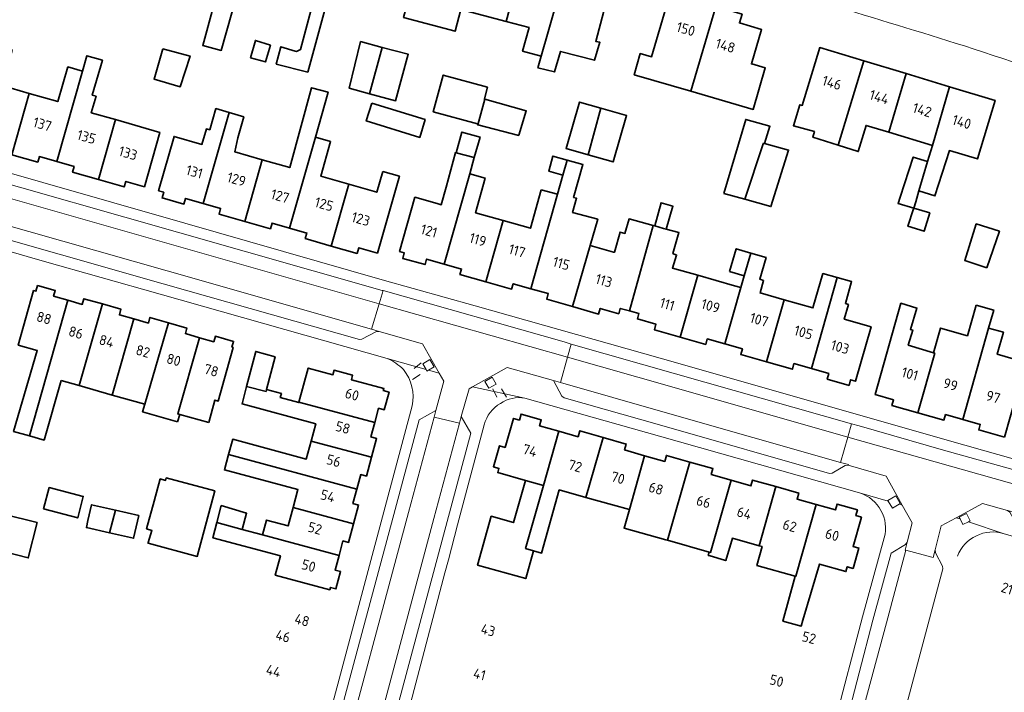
# Model space of a CAD drawing. Extents: x 150256 to 156914, y 461459 to 469481.
# Tile 68 of 256: x 153459 to 153590, y 463703 to 463792. Entities that reach past the tile are written whole.
import ezdxf
from ezdxf.enums import TextEntityAlignment as Align

# ---------------------------------------------------------------- set-up
doc = ezdxf.new("R2010")
doc.units = 0
doc.header["$LTSCALE"] = 0.75
for name, color, linetype, lineweight in [('B-RO-GR-GROENVOORZIENING-GV', 251, 'CONTINUOUS', 18), ('B-RO-IE-TERREINAFSCHEIDING_KUNSTMATIG_HEKWERK-G', 251, 'IE-TERREINAFSCHEIDING-KUNSTMATIG', 18), ('B-RO-OG-BEBOUWING-GV', 6, 'CONTINUOUS', 35), ('B-RO-OG-BEBOUWING-T18', 1, 'CONTINUOUS', 18), ('B-RO-VH-VERHARDING_BETONSTRAATSTEEN-GV', 251, 'CONTINUOUS', 18), ('B-RO-VH-VERHARDING_STRAATBAKSTEEN-GV', 251, 'CONTINUOUS', 18), ('B-RO-VH-VERHARDING_TEGEL-GV', 251, 'CONTINUOUS', 18)]:
    doc.layers.add(name, color=color, linetype=linetype, lineweight=lineweight)
doc.styles.add('NLCS-ISO-M200-T18', font='NLCS-ISO.ttf', dxfattribs={"height": 360})
doc.linetypes.add('IE-TERREINAFSCHEIDING-KUNSTMATIG', pattern='A,4,[82,NLCS.SHX,S=0.75,R=90,X=0,Y=0],4,-2', length=10)

msp = doc.modelspace()

# ---------------------------------------------------------------- linework, layer by layer
at = {"layer": 'B-RO-GR-GROENVOORZIENING-GV'}
for points in [[(153513.705, 463745.835), (153514.477, 463746.292), (153513.908, 463747.252), (153512.943, 463746.68), (153513.391, 463745.924), (153513.512, 463745.72)], [(153522.701, 463743.992), (153522.163, 463744.91), (153521.21, 463744.351), (153521.748, 463743.433)], [(153576.223, 463728.038), (153576.369, 463728.123), (153575.777, 463729.143), (153574.727, 463728.534), (153574.776, 463728.45), (153575.321, 463727.514)], [(153585.654, 463725.845), (153585.151, 463726.81), (153584.195, 463726.31), (153584.312, 463726.086), (153584.697, 463725.347), (153585.411, 463725.718)]]:
    msp.add_lwpolyline(points, close=True, dxfattribs=at)
at = {"layer": 'B-RO-IE-TERREINAFSCHEIDING_KUNSTMATIG_HEKWERK-G'}
for points in [[(153511.791, 463746.054), (153512.743, 463746.796)], [(153512.611, 463745.285), (153511.576, 463744.62)], [(153522.794, 463742.275), (153522.251, 463743.366)], [(153523.416, 463743.346), (153524.055, 463742.277)]]:
    msp.add_lwpolyline(points, dxfattribs=at)
at = {"layer": 'B-RO-OG-BEBOUWING-GV'}
for points in [[(153488.467, 463796.557), (153491.744, 463809.058), (153485.666, 463810.741), (153483.514, 463802.97), (153487.318, 463801.916), (153485.118, 463793.974), (153483.73, 463788.964), (153486.19, 463788.282), (153487.579, 463793.292), (153487.848, 463794.262)], [(153497.718, 463808.669), (153495.286, 463799.71), (153499.371, 463798.579), (153499.396, 463798.572), (153496.699, 463788.413), (153496.175, 463788.155), (153495.986, 463788.212), (153494.094, 463788.779), (153493.499, 463786.455), (153497.672, 463785.405), (153499.939, 463793.661), (153500.393, 463795.315), (153503.314, 463805.951), (153501.141, 463806.553), (153501.442, 463807.638)], [(153518.027, 463793.738), (153520.112, 463801.48), (153517.697, 463802.127), (153517.904, 463802.9), (153515.007, 463803.676), (153514.799, 463802.904), (153514.227, 463803.057), (153512.641, 463797.136), (153511.675, 463797.395), (153510.407, 463792.662), (153517.244, 463790.83)], [(153520.112, 463801.48), (153518.027, 463793.738), (153524.012, 463792.134), (153526.124, 463799.869)], [(153531.761, 463798.358), (153526.124, 463799.869), (153524.012, 463792.134), (153527.071, 463791.314), (153526.199, 463788.195), (153528.658, 463787.519), (153528.254, 463785.978)], [(153531.761, 463798.358), (153528.254, 463785.978), (153530.441, 463785.438), (153531.253, 463788.167), (153535.739, 463786.977), (153536.469, 463789.383), (153535.926, 463789.496), (153537.862, 463796.723)], [(153548.556, 463782.876), (153551.876, 463794.119), (153548.725, 463795.049), (153548.358, 463793.807), (153545.467, 463794.66), (153543.338, 463787.448), (153541.843, 463787.875), (153541.032, 463785.064)], [(153551.876, 463794.119), (153548.556, 463782.876), (153556.842, 463780.467), (153558.438, 463785.98), (153556.654, 463786.494), (153556.607, 463786.508), (153557.952, 463791.065), (153555.011, 463791.933), (153555.354, 463793.092)], [(153490.062, 463787.285), (153492.062, 463786.771), (153492.711, 463788.987), (153490.738, 463789.609)], [(153503.162, 463783.279), (153505.891, 463782.544), (153507.559, 463788.699), (153504.701, 463789.465)], [(153452.853, 463776.813), (153455.165, 463776.152), (153454.952, 463775.405), (153458.388, 463774.438), (153460.683, 463782.592), (153457.113, 463783.618), (153458.432, 463788.335), (153456.347, 463788.934)], [(153478.452, 463788.507), (153477.28, 463784.484), (153480.737, 463783.472), (153482.041, 463787.533)], [(153507.559, 463788.699), (153505.891, 463782.544), (153509.342, 463781.614), (153511.014, 463787.772)], [(153568.124, 463775.695), (153571.512, 463786.906), (153565.671, 463788.668), (153563.354, 463780.988), (153563.041, 463781.077), (153562.176, 463778.294), (153564.959, 463777.509), (153564.743, 463776.753)], [(153472.149, 463779.099), (153468.931, 463780.019), (153469.562, 463782.207), (153469.068, 463782.349), (153470.406, 463786.992), (153468.354, 463787.584), (153467.773, 463785.55), (153464.338, 463773.531), (153466.646, 463772.872), (153466.435, 463772.132), (153469.87, 463771.148)], [(153568.124, 463775.695), (153570.797, 463774.86), (153571.837, 463778.34), (153574.828, 463777.438), (153577.144, 463785.206), (153571.512, 463786.906)], [(153460.683, 463782.592), (153458.388, 463774.438), (153461.825, 463773.471), (153462.03, 463774.191), (153464.338, 463773.531), (153467.773, 463785.55), (153465.824, 463786.107), (153464.478, 463781.501)], [(153580.631, 463775.687), (153582.919, 463783.464), (153577.144, 463785.206), (153574.828, 463777.438)], [(153520.28, 463778.415), (153521.202, 463781.826), (153521.134, 463781.845), (153521.535, 463783.394), (153515.676, 463785.006), (153514.343, 463780.158), (153520.214, 463778.544), (153520.249, 463778.423)], [(153498.691, 463776.796), (153500.382, 463782.73), (153498.18, 463783.337), (153495.281, 463772.747), (153491.641, 463773.78), (153489.309, 463765.594), (153492.722, 463764.622), (153492.935, 463765.367), (153495.247, 463764.708)], [(153579.998, 463773.537), (153578.853, 463769.645), (153580.969, 463768.97), (153582.895, 463775.004), (153586.608, 463773.883), (153588.95, 463781.644), (153582.919, 463783.464), (153580.631, 463775.687)], [(153506.184, 463781.288), (153505.457, 463778.929), (153512.541, 463776.747), (153513.268, 463779.106)], [(153521.202, 463781.826), (153520.28, 463778.415), (153525.701, 463777.006), (153525.709, 463777.033), (153526.701, 463780.276)], [(153534.922, 463774.441), (153536.615, 463780.61), (153533.758, 463781.431), (153531.991, 463775.284)], [(153487.22, 463780.053), (153485.475, 463780.566), (153484.652, 463777.767), (153484.214, 463777.867), (153483.629, 463775.813), (153479.919, 463776.87), (153477.865, 463769.661), (153478.55, 463769.466), (153478.337, 463768.72), (153481.237, 463767.894), (153481.449, 463768.639), (153483.779, 463767.976)], [(153491.641, 463773.78), (153487.994, 463774.815), (153488.4, 463776.667), (153489.188, 463779.475), (153487.22, 463780.053), (153483.779, 463767.976), (153486.109, 463767.312), (153485.896, 463766.567), (153489.309, 463765.594)], [(153536.615, 463780.61), (153534.922, 463774.441), (153538.26, 463773.482), (153540.027, 463779.629)], [(153469.87, 463771.148), (153473.305, 463770.163), (153473.518, 463770.908), (153475.994, 463770.201), (153478.054, 463777.412), (153472.149, 463779.099)], [(153552.936, 463769.315), (153555.738, 463768.532), (153558.182, 463775.869), (153558.215, 463775.971), (153558.347, 463775.933), (153559.054, 463778.219), (153555.838, 463779.138)], [(153519.788, 463774.053), (153520.563, 463776.785), (153518.137, 463777.444), (153517.393, 463774.703)], [(153500.794, 463762.322), (153503.129, 463770.52), (153499.396, 463771.58), (153500.714, 463776.22), (153498.691, 463776.796), (153495.247, 463764.708), (153497.56, 463764.05), (153497.348, 463763.304)], [(153558.347, 463775.933), (153558.215, 463775.971), (153558.182, 463775.869), (153555.738, 463768.532), (153559.198, 463767.565), (153561.539, 463775.055)], [(153519.185, 463771.926), (153519.788, 463774.053), (153517.393, 463774.703), (153517.294, 463774.73), (153516.053, 463770.157), (153515.416, 463767.81), (153514.86, 463767.968), (153511.914, 463768.804), (153509.871, 463761.598), (153510.504, 463761.418), (153510.296, 463760.685), (153513.254, 463759.85), (153513.461, 463760.58), (153515.782, 463759.922)], [(153530.84, 463769.188), (153527.289, 463756.66), (153529.615, 463756.001), (153529.409, 463755.275), (153532.857, 463754.285), (153535.192, 463762.413), (153536.185, 463765.868), (153532.846, 463766.784), (153533.377, 463768.656), (153532.988, 463768.767), (153534.226, 463773.135), (153532.128, 463773.729), (153531.559, 463771.723)], [(153531.559, 463771.723), (153532.128, 463773.729), (153530.248, 463774.262), (153529.68, 463772.256)], [(153578.853, 463769.645), (153579.998, 463773.537), (153578.096, 463774.129), (153576.359, 463768.815), (153576.084, 463767.973), (153578.158, 463767.35), (153578.177, 463767.344), (153578.427, 463768.196)], [(153507.632, 463772.213), (153506.846, 463769.465), (153503.129, 463770.52), (153500.794, 463762.322), (153504.239, 463761.341), (153504.452, 463762.086), (153506.935, 463761.379), (153509.842, 463771.581)], [(153515.782, 463759.922), (153518.103, 463759.264), (153517.897, 463758.535), (153521.328, 463757.566), (153523.628, 463765.705), (153519.967, 463766.74), (153521.22, 463771.349), (153519.185, 463771.926)], [(153528.69, 463769.796), (153527.245, 463764.683), (153523.628, 463765.705), (153521.328, 463757.566), (153524.758, 463756.596), (153524.963, 463757.319), (153527.289, 463756.66), (153530.84, 463769.188)], [(153545.298, 463764.562), (153546.174, 463767.603), (153544.593, 463768.059), (153543.761, 463764.984), (153544.916, 463764.667)], [(153578.177, 463767.344), (153578.158, 463767.35), (153578.127, 463767.251), (153577.376, 463764.939), (153579.555, 463764.284), (153580.284, 463766.711)], [(153532.857, 463754.285), (153536.305, 463753.294), (153536.515, 463754.029), (153538.975, 463753.325), (153539.173, 463754.042), (153540.414, 463753.698), (153543.553, 463765.041), (153540.358, 463765.919), (153539.805, 463763.998), (153539.166, 463764.181), (153538.396, 463761.493), (153538.275, 463761.528), (153535.192, 463762.413)], [(153543.761, 463764.984), (153543.553, 463765.041), (153540.414, 463753.698), (153541.656, 463753.355), (153541.457, 463752.634), (153543.919, 463751.933), (153543.709, 463751.197), (153547.121, 463750.224), (153549.465, 463758.447), (153546.105, 463759.403), (153546.656, 463761.129), (153546.164, 463761.315), (153546.969, 463764.103), (153545.298, 463764.562), (153544.916, 463764.667)], [(153587.855, 463759.426), (153589.529, 463764.285), (153586.469, 463765.263), (153584.934, 463760.382)], [(153553.702, 463758.939), (153555.654, 463758.383), (153556.512, 463761.395), (153554.58, 463761.966)], [(153555.207, 463756.815), (153553.071, 463749.323), (153555.4, 463748.659), (153555.191, 463747.924), (153558.617, 463746.947), (153560.963, 463755.177), (153557.752, 463756.09), (153558.22, 463757.763), (153557.697, 463757.939), (153558.54, 463760.796), (153556.512, 463761.395), (153555.654, 463758.383)], [(153553.071, 463749.323), (153555.207, 463756.815), (153554.354, 463757.057), (153549.465, 463758.447), (153547.121, 463750.224), (153550.532, 463749.252), (153550.742, 463749.987)], [(153564.564, 463746.047), (153568.007, 463758.125), (153566.097, 463758.66), (153564.765, 463754.096), (153560.963, 463755.177), (153558.617, 463746.947), (153562.044, 463745.97), (153562.254, 463746.706)], [(153564.564, 463746.047), (153566.874, 463745.389), (153566.665, 463744.653), (153569.568, 463743.825), (153569.777, 463744.561), (153570.441, 463744.372), (153572.497, 463751.585), (153568.921, 463752.604), (153569.481, 463754.566), (153569.077, 463754.681), (153569.907, 463757.592), (153568.007, 463758.125)], [(153465.83, 463755.117), (153463.931, 463755.655), (153464.142, 463756.4), (153461.789, 463757.066), (153461.578, 463756.32), (153461.275, 463756.406), (153459.228, 463749.176), (153461.751, 463748.462), (153458.609, 463737.715), (153460.735, 463737.111)], [(153464.918, 463744.469), (153467.335, 463743.785), (153470.403, 463754.628), (153467.94, 463755.325), (153467.729, 463754.58), (153465.83, 463755.117), (153460.735, 463737.111), (153462.65, 463736.568)], [(153471.724, 463742.543), (153474.581, 463752.641), (153472.655, 463753.186), (153472.866, 463753.932), (153470.403, 463754.628), (153467.335, 463743.785)], [(153580.773, 463748.161), (153577.42, 463749.175), (153578.022, 463751.166), (153577.723, 463751.256), (153578.579, 463754.085), (153576.464, 463754.725), (153573.022, 463742.598), (153575.471, 463741.904), (153575.26, 463741.163), (153578.717, 463740.188), (153580.951, 463748.107)], [(153586.434, 463754.48), (153585.283, 463750.404), (153581.693, 463751.417), (153580.773, 463748.161), (153580.951, 463748.107), (153578.717, 463740.188), (153582.173, 463739.212), (153582.381, 463739.948), (153584.691, 463739.295), (153588.107, 463751.405), (153588.788, 463753.816)], [(153474.581, 463752.641), (153471.724, 463742.543), (153476.031, 463741.325), (153479.174, 463752.127), (153476.718, 463752.841), (153476.507, 463752.096)], [(153480.399, 463738.975), (153480.675, 463739.949), (153480.408, 463740.023), (153483.311, 463750.145), (153481.421, 463750.687), (153481.629, 463751.413), (153479.174, 463752.127), (153476.031, 463741.325), (153475.742, 463740.33)], [(153590.202, 463736.941), (153592.452, 463744.915), (153592.887, 463744.783), (153593.477, 463746.735), (153589.236, 463747.954), (153590.07, 463750.881), (153588.107, 463751.405), (153584.691, 463739.295), (153587, 463738.642), (153586.792, 463737.906)], [(153484.523, 463738.877), (153485.354, 463741.859), (153485.782, 463741.74), (153487.774, 463748.865), (153487.606, 463748.913), (153487.819, 463749.656), (153485.413, 463750.346), (153485.2, 463749.603), (153483.311, 463750.145), (153480.408, 463740.023), (153480.675, 463739.949)], [(153489.553, 463743.682), (153492.14, 463743.011), (153492.21, 463743.278), (153493.342, 463747.607), (153490.764, 463748.326)], [(153496.509, 463741.579), (153506.571, 463738.876), (153507.084, 463740.784), (153507.839, 463740.581), (153508.468, 463742.918), (153507.714, 463743.121), (153507.79, 463743.402), (153503.477, 463744.564), (153503.638, 463745.158), (153501.181, 463745.82), (153501.021, 463745.226), (153497.733, 463746.114)], [(153492.14, 463743.011), (153489.553, 463743.682), (153488.946, 463741.357), (153498.731, 463738.728), (153498.113, 463736.428), (153506.144, 463734.269), (153506.815, 463736.764), (153506.058, 463736.968), (153506.571, 463738.876), (153496.509, 463741.579), (153496.497, 463741.537), (153494.029, 463742.203), (153494.181, 463742.763), (153492.21, 463743.278)], [(153531.025, 463737.726), (153528.472, 463738.452), (153528.694, 463739.233), (153526.005, 463740.001), (153525.782, 463739.217), (153525.023, 463739.433), (153523.886, 463735.583), (153523.142, 463735.799), (153522.332, 463733.014), (153523.076, 463732.797), (153522.912, 463732.235), (153526.584, 463731.207), (153528.981, 463730.536)], [(153527.674, 463721.859), (153528.737, 463721.563), (153531.07, 463729.934), (153534.617, 463728.946), (153536.891, 463736.913), (153533.804, 463737.794), (153533.578, 463737.001), (153531.025, 463737.726), (153528.981, 463730.536), (153526.599, 463722.158)], [(153542.421, 463734.487), (153539.755, 463735.245), (153539.979, 463736.031), (153536.891, 463736.913), (153534.617, 463728.946), (153538.145, 463727.962), (153540.388, 463727.336)], [(153504.2, 463730.054), (153504.717, 463731.977), (153505.473, 463731.773), (153506.144, 463734.269), (153498.113, 463736.428), (153497.472, 463734.042), (153487.709, 463736.665), (153487.163, 463734.632)], [(153487.163, 463734.632), (153486.617, 463732.599), (153496.379, 463729.976), (153495.743, 463727.608), (153503.773, 463725.451), (153504.439, 463727.929), (153503.684, 463728.132), (153504.2, 463730.054)], [(153545.448, 463723.254), (153548.4, 463733.644), (153545.313, 463734.521), (153545.087, 463733.729), (153542.421, 463734.487), (153540.388, 463727.336), (153539.689, 463724.877), (153545.241, 463723.312)], [(153548.4, 463733.644), (153545.448, 463723.254), (153550.998, 463721.689), (153551.174, 463721.639), (153553.899, 463731.224), (153551.262, 463731.973), (153551.488, 463732.767)], [(153477.289, 463728.467), (153476.28, 463724.782), (153476.983, 463724.538), (153476.496, 463722.971), (153476.467, 463722.862), (153483.009, 463721.118), (153485.332, 463729.828), (153478.892, 463731.545), (153478.795, 463731.214), (153478.092, 463731.403)], [(153462.599, 463727.41), (153467.122, 463726.227), (153467.868, 463729.078), (153463.345, 463730.261)], [(153527.674, 463721.859), (153526.599, 463722.158), (153528.981, 463730.536), (153526.584, 463731.207), (153524.994, 463725.604), (153522.052, 463726.439), (153520.233, 463719.964), (153526.625, 463718.168)], [(153557.634, 463722.528), (153559.822, 463730.384), (153556.752, 463731.239), (153556.535, 463730.474), (153553.899, 463731.224), (153551.174, 463721.639), (153550.998, 463721.689), (153550.863, 463721.257), (153551.131, 463721.176), (153553.025, 463720.608), (153553.199, 463720.556), (153554.087, 463723.517)], [(153559.822, 463730.384), (153557.634, 463722.528), (153558.015, 463722.422), (153557.323, 463719.917), (153562.426, 463718.509), (153562.428, 463718.508), (153562.513, 463718.485), (153565.215, 463728.013), (153562.666, 463728.736), (153562.891, 463729.529)], [(153471.334, 463724.256), (153472.163, 463727.235), (153468.959, 463727.964), (153468.483, 463725.871), (153468.274, 463724.952)], [(153485.596, 463725.604), (153488.952, 463724.702), (153489.561, 463726.834), (153486.183, 463727.862)], [(153491.688, 463723.967), (153501.832, 463721.241), (153502.352, 463723.176), (153503.107, 463722.973), (153503.773, 463725.451), (153495.743, 463727.608), (153495.088, 463725.171), (153492.218, 463725.942)], [(153565.215, 463728.013), (153562.513, 463718.485), (153562.428, 463718.508), (153562.426, 463718.509), (153560.773, 463712.515), (153563.212, 463711.869), (153563.439, 463712.641), (153565.639, 463720.104), (153569.153, 463719.092), (153569.337, 463719.738), (153570.107, 463719.519), (153570.873, 463722.215), (153570.104, 463722.434), (153571.207, 463726.314), (153570.46, 463726.526), (153570.68, 463727.303), (153567.982, 463728.06), (153567.764, 463727.29)], [(153457.144, 463726.613), (153456.442, 463723.971), (153456.478, 463723.963), (153456.018, 463722.071), (153460.558, 463720.908), (153461.721, 463725.61), (153457.256, 463726.731), (153457.235, 463726.584)], [(153472.163, 463727.235), (153471.334, 463724.256), (153474.553, 463723.523), (153475.238, 463726.536)], [(153501.832, 463721.241), (153491.688, 463723.967), (153488.952, 463724.702), (153485.596, 463725.604), (153485.073, 463723.591), (153494.046, 463721.183), (153493.361, 463718.633), (153500.61, 463716.688), (153500.692, 463716.996), (153501.418, 463716.801), (153502.039, 463719.112), (153501.313, 463719.307)]]:
    msp.add_lwpolyline(points, close=True, dxfattribs=at)
at = {"layer": 'B-RO-VH-VERHARDING_BETONSTRAATSTEEN-GV'}
msp.add_lwpolyline([(153441.048, 463773.445), (153441.527, 463773.307), (153452.276, 463770.318), (153479.891, 463762.453), (153507.164, 463754.657), (153507.682, 463756.401), (153507.568, 463756.433), (153480.358, 463764.158), (153452.688, 463772.059), (153442.324, 463775.048)], dxfattribs=at)
for points in [[(153443.601, 463769.117), (153444.915, 463766.848), (153450.791, 463765.175), (153478.474, 463757.299), (153504.535, 463749.891), (153504.881, 463749.942), (153506.794, 463750.991), (153507.17, 463750.992), (153506.163, 463751.292), (153478.991, 463759.046), (153451.247, 463766.907)], [(153532.649, 463749.292), (153531.742, 463749.591), (153507.682, 463756.401), (153507.164, 463754.657), (153532.19, 463747.577)], [(153507.17, 463750.992), (153512.924, 463749.354), (153515.132, 463745.43), (153515.734, 463744.361), (153514.699, 463740.492), (153514.465, 463739.594), (153517.811, 463738.799), (153518.065, 463739.695), (153519.095, 463743.366), (153519.547, 463743.618), (153524.14, 463746.181), (153530.3, 463744.451), (153531.242, 463744.189), (153532.19, 463747.577), (153507.164, 463754.657), (153506.163, 463751.292)], [(153569.906, 463738.7), (153569.901, 463738.701), (153546.53, 463745.352), (153532.649, 463749.292), (153532.19, 463747.577), (153546.018, 463743.628), (153569.403, 463736.948)], [(153568.442, 463733.6), (153545.16, 463740.224), (153531.242, 463744.189), (153530.3, 463744.451), (153531.442, 463742.374), (153531.734, 463742.17), (153544.691, 463738.492), (153566.959, 463732.134), (153567.321, 463732.169), (153569.062, 463733.168), (153569.448, 463733.208), (153569.479, 463733.321)], [(153500.674, 463688.173), (153500.926, 463689.133), (153511.05, 463726.93), (153514.465, 463739.594), (153514.699, 463740.492), (153512.48, 463739.265), (153509.295, 463727.338), (153499.34, 463690.318)], [(153504.282, 463688.226), (153504.002, 463687.182), (153506.148, 463688.28), (153516.208, 463725.742), (153519.323, 463737.481), (153518.065, 463739.695), (153517.811, 463738.799), (153514.436, 463726.146)], [(153593.102, 463732.103), (153592.105, 463732.424), (153582.119, 463735.238), (153570.915, 463738.43), (153569.906, 463738.7), (153569.403, 463736.948), (153592.614, 463730.382)], [(153580.552, 463721.005), (153580.721, 463720.964), (153581.01, 463721.982), (153581.821, 463725.159), (153583.814, 463726.252), (153587.288, 463728.158), (153590.624, 463727.219), (153591.643, 463726.952), (153591.677, 463727.075), (153592.614, 463730.382), (153569.403, 463736.948), (153568.442, 463733.6), (153569.479, 463733.321), (153569.448, 463733.208), (153574.487, 463731.778), (153576.628, 463727.923), (153577.941, 463725.559), (153577.288, 463723.006), (153577.015, 463721.964), (153577.127, 463721.939)], [(153551.694, 463633.729), (153542.331, 463598.775), (153542.573, 463598.387), (153543.393, 463597.072), (153543.575, 463596.777), (153543.9, 463598.022), (153551.704, 463627.791), (153553.193, 463633.342), (153574.532, 463712.306), (153577.127, 463721.939), (153577.015, 463721.964), (153577.288, 463723.006), (153577.068, 463722.7), (153575.147, 463721.561), (153572.729, 463712.65), (153569.089, 463698.671)]]:
    msp.add_lwpolyline(points, close=True, dxfattribs=at)
at = {"layer": 'B-RO-VH-VERHARDING_STRAATBAKSTEEN-GV'}
for points in [[(153441.527, 463773.307), (153440.603, 463769.961), (153443.601, 463769.117), (153451.247, 463766.907), (153478.991, 463759.046), (153506.163, 463751.292), (153507.164, 463754.657), (153479.891, 463762.453), (153452.276, 463770.318)], [(153531.242, 463744.189), (153545.16, 463740.224), (153568.442, 463733.6), (153569.403, 463736.948), (153546.018, 463743.628), (153532.19, 463747.577)], [(153500.926, 463689.133), (153504.282, 463688.226), (153514.436, 463726.146), (153517.811, 463738.799), (153514.465, 463739.594), (153511.05, 463726.93)]]:
    msp.add_lwpolyline(points, close=True, dxfattribs=at)
at = {"layer": 'B-RO-VH-VERHARDING_TEGEL-GV'}
for points in [[(153549.294, 463799.525, -0.0068217), (153584.89, 463788.884)], [(153584.89, 463788.884, -0.0068091), (153625.573, 463774.939)], [(153508.235, 463747.385, -0.1084407), (153510.382, 463745.908)], [(153510.382, 463745.908, -0.2344073), (153511.527, 463741.092)], [(153523.26, 463741.427, -0.1902712), (153526.523, 463742.14)], [(153521.117, 463738.603, -0.1938517), (153523.26, 463741.427)], [(153570.963, 463729.535, -0.4041541), (153574.245, 463723.571)], [(153583.947, 463721.157, -0.3927643), (153590.169, 463724.126)]]:
    msp.add_lwpolyline(points, format="xyb", dxfattribs=at)
for points in [[(153594.036, 463733.33), (153582.613, 463736.531), (153546.846, 463746.781), (153519.909, 463754.392), (153507.563, 463757.845), (153481.36, 463765.366), (153453, 463773.442)], [(153452.688, 463772.059), (153480.358, 463764.158), (153507.568, 463756.433), (153507.682, 463756.401), (153531.742, 463749.591), (153532.649, 463749.292), (153546.53, 463745.352), (153569.901, 463738.701), (153569.906, 463738.7), (153570.915, 463738.43), (153582.119, 463735.238), (153592.105, 463732.424)], [(153515.132, 463745.43), (153512.924, 463749.354), (153507.17, 463750.992), (153506.794, 463750.991), (153504.881, 463749.942), (153504.535, 463749.891), (153478.474, 463757.299), (153450.791, 463765.175), (153444.915, 463766.848), (153443.601, 463769.117), (153440.603, 463769.961), (153439.343, 463770.293), (153437.605, 463763.779)], [(153442.942, 463765.959), (153450.384, 463763.85), (153458.279, 463761.543), (153460.401, 463760.942), (153462.399, 463760.375), (153478.067, 463755.934), (153508.235, 463747.385), (153513.391, 463745.924), (153512.943, 463746.68), (153513.908, 463747.252), (153514.477, 463746.292), (153513.705, 463745.835), (153515.132, 463745.43)], [(153491.178, 463685.636), (153497.519, 463684.046), (153497.699, 463684.154), (153497.808, 463683.974), (153499.228, 463683.618), (153499.519, 463683.783), (153500.621, 463687.973), (153500.674, 463688.173), (153499.34, 463690.318), (153509.295, 463727.338), (153512.48, 463739.265), (153514.699, 463740.492), (153515.734, 463744.361), (153515.132, 463745.43), (153513.705, 463745.835), (153513.512, 463745.72), (153513.391, 463745.924), (153508.235, 463747.385)], [(153526.523, 463742.14), (153519.547, 463743.618), (153519.095, 463743.366), (153518.065, 463739.695), (153519.323, 463737.481), (153516.208, 463725.742), (153506.148, 463688.28), (153504.002, 463687.182), (153503.561, 463685.561), (153505.366, 463685.066), (153501.02, 463669.044), (153499.205, 463669.528), (153498.784, 463667.978), (153500.178, 463665.863), (153494.236, 463643.634), (153485.658, 463611.545), (153483.575, 463610.539), (153483.064, 463608.635), (153484.012, 463607.031), (153484.448, 463606.912), (153484.59, 463607.552), (153485.528, 463607.344), (153485.375, 463606.659), (153490.465, 463605.27)], [(153511.527, 463741.092), (153507.951, 463727.695), (153497.701, 463689.221)], [(153487.264, 463611.035), (153495.484, 463641.956), (153502.258, 463667.047), (153515.895, 463718.938), (153516.351, 463720.67), (153517.57, 463725.31), (153521.117, 463738.603)], [(153543.575, 463596.777), (153543.393, 463597.072), (153542.573, 463598.387), (153542.331, 463598.775), (153551.694, 463633.729), (153569.089, 463698.671), (153572.729, 463712.65), (153575.147, 463721.561), (153577.068, 463722.7), (153577.288, 463723.006), (153577.941, 463725.559), (153576.628, 463727.923), (153576.223, 463728.038), (153575.321, 463727.514), (153574.776, 463728.45), (153570.963, 463729.535)], [(153590.169, 463724.126), (153585.411, 463725.718), (153584.697, 463725.347), (153584.312, 463726.086), (153583.814, 463726.252), (153581.821, 463725.159), (153581.01, 463721.982), (153581.046, 463721.598), (153581.982, 463719.822), (153582.026, 463719.464), (153579.738, 463710.838), (153561.377, 463642.106), (153559.291, 463641.009)], [(153574.245, 463723.571), (153571.367, 463713.096), (153569.69, 463706.677), (153569.292, 463705.156), (153554.07, 463646.882), (153550.582, 463634.018), (153547.831, 463623.871), (153540.511, 463596.548), (153538.744, 463590.156), (153539.666, 463590.729), (153542.406, 463592.438), (153543.575, 463596.777)]]:
    msp.add_lwpolyline(points, dxfattribs=at)
for points in [[(153570.963, 463729.535), (153574.776, 463728.45), (153574.727, 463728.534), (153575.777, 463729.143), (153576.369, 463728.123), (153576.223, 463728.038), (153576.628, 463727.923), (153574.487, 463731.778), (153569.448, 463733.208), (153569.062, 463733.168), (153567.321, 463732.169), (153566.959, 463732.134), (153544.691, 463738.492), (153531.734, 463742.17), (153531.442, 463742.374), (153530.3, 463744.451), (153524.14, 463746.181), (153519.547, 463743.618), (153526.523, 463742.14), (153544.388, 463737.096)], [(153522.701, 463743.992), (153521.748, 463743.433), (153521.21, 463744.351), (153522.163, 463744.91)], [(153584.312, 463726.086), (153584.195, 463726.31), (153585.151, 463726.81), (153585.654, 463725.845), (153585.411, 463725.718), (153590.169, 463724.126), (153605.566, 463719.776), (153629.042, 463713.038), (153632.67, 463711.997), (153632.549, 463712.207), (153633.471, 463712.737), (153633.994, 463711.825), (153633.752, 463711.686), (153634.324, 463711.522), (153632.168, 463715.416), (153630.081, 463715.984), (153627.997, 463714.829), (153605.812, 463721.147), (153592.216, 463725.009), (153591.905, 463725.232), (153590.906, 463727.002), (153590.624, 463727.219), (153587.288, 463728.158), (153583.814, 463726.252)]]:
    msp.add_lwpolyline(points, close=True, dxfattribs=at)

# ---------------------------------------------------------------- texts
at = {"layer": 'B-RO-OG-BEBOUWING-T18', "style": 'NLCS-ISO-M200-T18'}
for s, rotation, p in [('150', 343.6, (153547.888, 463791.125)), ('148', 343.6, (153553.147, 463788.917)), ('146', 343.2, (153567.287, 463784.002)), ('144', 343.2, (153573.577, 463782.105)), ('142', 343.2, (153579.278, 463780.384)), ('140', 343.2, (153584.534, 463778.799)), ('137', 344, (153462.435, 463778.496)), ('135', 344, (153468.295, 463776.812)), ('133', 344, (153473.815, 463774.655)), ('131', 344.2, (153482.628, 463772.179)), ('129', 344.2, (153488.215, 463771.178)), ('127', 344.2, (153494.004, 463768.951)), ('125', 344.2, (153499.843, 463767.877)), ('123', 344.2, (153504.725, 463765.909)), ('121', 344.2, (153513.784, 463764.33)), ('119', 344.1, (153520.273, 463763.171)), ('117', 344.1, (153525.481, 463761.688)), ('115', 344.1, (153531.356, 463760.015)), ('113', 344, (153537.012, 463757.729)), ('111', 343.5, (153545.42, 463754.59)), ('109', 344.1, (153551.184, 463754.368)), ('88', 344, (153462.65, 463752.772)), ('107', 344.1, (153557.627, 463752.533)), ('86', 344.4, (153466.888, 463750.832)), ('105', 344.1, (153563.519, 463750.856)), ('84', 344.4, (153470.963, 463749.695)), ('103', 344.1, (153568.377, 463748.91)), ('82', 344.4, (153475.794, 463748.348)), ('80', 344.4, (153479.875, 463747.21)), ('78', 344.4, (153484.869, 463745.817)), ('101', 344.2, (153577.651, 463745.349)), ('99', 343.8, (153583.045, 463743.939)), ('60', 344.5, (153503.562, 463742.615)), ('97', 343.8, (153588.712, 463742.29)), ('58', 344.5, (153502.344, 463738.222)), ('74', 344.4, (153527.175, 463735.173)), ('56', 344.5, (153501.122, 463733.814)), ('72', 344.4, (153533.198, 463733.121)), ('70', 344.4, (153538.878, 463731.538)), ('54', 344.5, (153500.34, 463729.141)), ('68', 344.4, (153543.93, 463730.13)), ('66', 344.4, (153550.241, 463728.37)), ('64', 344.4, (153555.649, 463726.863)), ('52', 344.5, (153498.637, 463724.852)), ('62', 344.4, (153561.682, 463725.181)), ('60', 344.4, (153567.328, 463723.979)), ('50', 344.5, (153497.801, 463719.88)), ('21', 341.7, (153590.565, 463716.857)), ('48', 344.8, (153496.924, 463712.659)), ('43', 345.5, (153521.63, 463711.327)), ('46', 344.8, (153494.39, 463710.53)), ('52', 345.2, (153564.25, 463710.32)), ('44', 344.8, (153493.129, 463705.908)), ('41', 345.6, (153520.496, 463705.471)), ('50', 345.3, (153559.95, 463704.604))]:
    msp.add_text(s, height=1.35, rotation=rotation, dxfattribs=at).set_placement(p, align=Align.MIDDLE)

doc.saveas('drawing.dxf')
